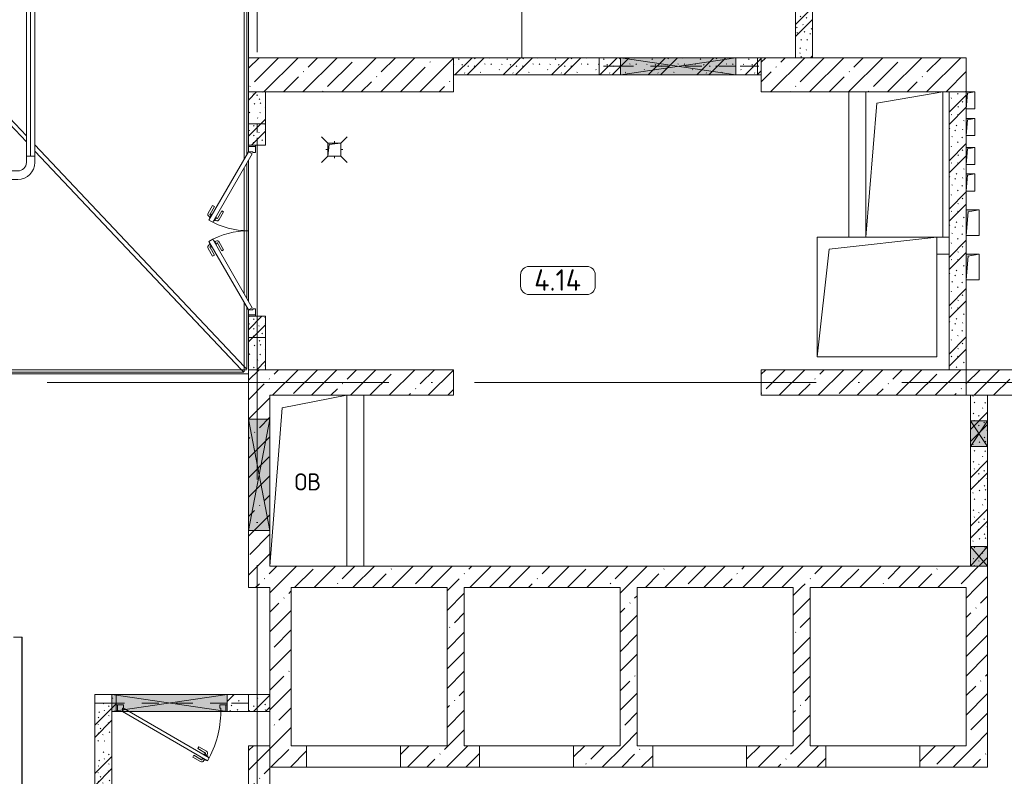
# Model space of a CAD drawing. Header units: millimetres. Extents: x -32229 to 192519, y -13689 to 125138.
# Tile 175 of 183: x 22057 to 33580, y 89442 to 98295. Entities that reach past the tile are written whole.
import ezdxf

# ---------------------------------------------------------------- set-up
doc = ezdxf.new("R2010")
doc.units = ezdxf.units.MM
for name, pattern in [('3_ Штрих_ 1 х 1 мм', [400, 200, -200]), ('ADSK_Линия сетки', [5000, 4000, -500, 0, -500]), ('ADSK_Осевая', [2800, 2000, -400, 0, -400])]:
    doc.linetypes.add(name, pattern=pattern)
for name, color, linetype, lineweight in [('A-____-NOTE-TEXT', 7, 'Continuous', 18), ('A-AREA-____-IDEN', 7, 'Continuous', 9), ('A-DOOR-____-MCUT', 7, 'Continuous', 9), ('A-DOOR-____-OTLN', 7, 'Continuous', 18), ('A-DOOR-FRAM-MCUT', 7, 'Continuous', 9), ('A-DOOR-OPNG-OTLN', 7, 'Continuous', 18), ('A-FLOR-____-OTLN', 7, 'Continuous', 18), ('A-GENM-____-OTLN', 7, 'Continuous', 18), ('A-GLAZ-____-MCUT', 7, 'Continuous', 9), ('A-GLAZ-____-OTLN', 7, 'Continuous', 18), ('A-WALL-____-MCUT', 7, 'Continuous', 40), ('A-WALL-____-PATT', 7, 'Continuous', 40), ('E-CABL-TRAY-CNTR', 7, 'ADSK_Осевая', 18), ('E-CABL-TRAY-OTLN', 7, 'Continuous', 18), ('I-WALL-____-MCUT', 7, 'Continuous', 40), ('I-WALL-____-OTLN', 7, 'Continuous', 18), ('M-EQPM-____-OTLN', 7, 'Continuous', 18), ('P-SANR-FIXT-OTLN', 7, 'Continuous', 18), ('S-BEAM-____-OTLN', 7, 'Continuous', 18), ('S-COLS-____-MCUT', 7, 'Continuous', 40), ('S-COLS-____-OTLN', 7, 'Continuous', 18), ('S-GRID-____-OTLN', 7, 'Continuous', 9)]:
    doc.layers.add(name, color=color, linetype=linetype, lineweight=lineweight)
doc.styles.add('GOST Common', font='GOST_Common.ttf', dxfattribs={"height": 200})
doc.styles.add('GOST Common_3', font='GOST_Common.ttf', dxfattribs={"height": 250})
pattern_1 = [(135, (300.56, 377.28), (-565.6854, 6e-14), [10, -790]), (135, (349.8, 474.73), (-565.6854, 6e-14), [10, -790]), (135, (423.93, 473.06), (-565.6854, 6e-14), [10, -790]), (135, (229.92, 447.9), (-565.6854, 6e-14), [10, -790]), (135, (155.08, 447.9), (-565.6854, 6e-14), [10, -790]), (135, (114.9, 369.03), (-565.6854, 6e-14), [10, -790]), (135, (132.43, 285.8), (-565.6854, 6e-14), [10, -790]), (135, (214.66, 322), (-565.6854, 6e-14), [10, -790]), (135, (198.16, 261.88), (-565.6854, 6e-14), [10, -790]), (135, (45.2, 272.9), (-565.6854, 6e-14), [10, -790]), (135, (42.32, 336.16), (-565.6854, 6e-14), [10, -790]), (135, (92.26, 192.24), (-565.6854, 6e-14), [10, -790]), (135, (7.07, 149.2), (-565.6854, 6e-14), [10, -790]), (135, (80.6, 95.1), (-565.6854, 6e-14), [10, -790]), (135, (79.53, 36.94), (-565.6854, 6e-14), [10, -790]), (135, (153.87, 74.56), (-565.6854, 6e-14), [10, -790]), (135, (228.35, 124.8), (-565.6854, 6e-14), [10, -790]), (135, (279.75, 180.4), (-565.6854, 6e-14), [10, -790]), (135, (282.9, 31.63), (-565.6854, 6e-14), [10, -790]), (135, (377.38, 53.45), (-565.6854, 6e-14), [10, -790]), (135, (352.28, 102.7), (-565.6854, 6e-14), [10, -790]), (135, (354.05, 0), (-565.6854, 6e-14), [10, -790]), (135, (553.23, 16.45), (-565.6854, 6e-14), [10, -790]), (135, (542.38, 63.45), (-565.6854, 6e-14), [10, -790]), (135, (536.58, 239.3), (-565.6854, 6e-14), [10, -790]), (135, (475.85, 203.9), (-565.6854, 6e-14), [10, -790]), (135, (475.85, 316.54), (-565.6854, 6e-14), [10, -790]), (135, (520.8, 408.7), (-565.6854, 6e-14), [10, -790]), (135, (551.1, 470.8), (-565.6854, 6e-14), [10, -790]), (135, (235.25, 537.93), (-565.6854, 6e-14), [10, -790]), (135, (407.25, 547.65), (-565.6854, 6e-14), [10, -790]), (135, (94.5, 558.6), (-565.6854, 6e-14), [10, -790]), (135, (46.4, 532.3), (-565.6854, 6e-14), [10, -790]), (135, (85.56, 465.04), (-565.6854, 6e-14), [10, -790]), (135, (355.53, 181.14), (-565.6854, 6e-14), [10, -790]), (135, (362.23, 243.6), (-565.6854, 6e-14), [10, -790]), (135, (413.45, 344.1), (-565.6854, 6e-14), [10, -790]), (135, (286.3, 273.25), (-565.6854, 6e-14), [10, -790]), (135, (423.02, 263.72), (-565.6854, 6e-14), [10, -790]), (135, (162.94, 190.2), (-565.6854, 6e-14), [10, -790]), (135, (470.25, 120.93), (-565.6854, 6e-14), [10, -790]), (135, (484.48, 9.78), (-565.6854, 6e-14), [10, -790]), (45, (0, 212.13), (-565.6854, 0), []), (45, (212.13, 0), (-565.6854, 0), []), (45, (353.55, 0), (-565.6854, 0), []), (45, (0, 353.55), (-565.6854, 0), [])]
pattern_2 = [(45, (0, 0), (-228.0985, 228.0985), []), (45, (228.1, 0), (-228.0985, 228.0985), [403.225, -80.645, 6.706, -73.939])]

# ---------------------------------------------------------------- blocks, each defined once
blk = doc.blocks.new('АР_Дверь двупольная - 2000х2100h_925_925__техн_-V2--01 ЭЛ')
at = {"layer": 'A-DOOR-____-MCUT', "color": 253, "lineweight": 13, "true_color": 0xaaaaaa}
for p, q in [((-925, 100), (-124, 563)), ((-99, 519), (-900, 57)), ((-124, 563), (-99, 519)), ((124, 563), (99, 519)), ((99, 519), (900, 57)), ((925, 100), (124, 563)), ((-900, 57), (-925, 100)), ((900, 57), (925, 100))]:
    blk.add_line(p, q, dxfattribs=at)
at = {"layer": 'A-DOOR-____-OTLN', "color": 253, "lineweight": 5, "true_color": 0xaaaaaa}
for p, q in [((-296, 521), (-207, 572)), ((-284, 499), (-296, 521)), ((-284, 499), (-195, 550)), ((-234, 413), (-145, 464)), ((-150, 557), (-193, 532)), ((-193, 532), (-189, 525)), ((-182, 538), (-188, 549)), ((-160, 551), (-166, 561)), ((-160, 475), (-164, 482)), ((-117, 500), (-160, 475)), ((-146, 550), (-150, 557)), ((-149, 481), (-143, 471)), ((-127, 494), (-121, 483)), ((-121, 507), (-117, 500)), ((121, 507), (117, 500)), ((117, 500), (160, 475)), ((127, 494), (121, 483)), ((149, 481), (143, 471)), ((234, 413), (145, 464)), ((146, 550), (150, 557)), ((150, 557), (193, 532)), ((160, 551), (166, 561)), ((160, 475), (164, 482)), ((182, 538), (188, 549)), ((193, 532), (189, 525)), ((284, 499), (195, 550)), ((296, 521), (207, 572)), ((284, 499), (296, 521)), ((-234, 413), (-221, 391)), ((-221, 391), (-132, 442)), ((221, 391), (132, 442)), ((234, 413), (221, 391))]:
    blk.add_line(p, q, dxfattribs=at)
for centre, radius, start, end in [((-192, 546), 30, 30, 120), ((-192, 546), 4.99, 30, 120), ((-147, 468), 4.99, 300, 30), ((-147, 468), 30, 300, 30), ((-925, 100), 925, 0, 30), ((925, 100), 925, 150, 180), ((147, 468), 30, 150, 240), ((147, 468), 4.99, 150, 240), ((192, 546), 30, 60, 150), ((192, 546), 4.99, 60, 150)]:
    blk.add_arc(centre, radius, start, end, dxfattribs=at)
at = {"layer": 'A-DOOR-FRAM-MCUT', "color": 253, "lineweight": 13, "true_color": 0xaaaaaa}
for p, q in [((-985, 100), (-1000, 100)), ((-985, 20), (-1000, 20)), ((-985, 100), (-925, 100)), ((-985, 20), (-985, 100)), ((-915, 20), (-985, 20)), ((-925, 100), (-925, 50)), ((-925, 50), (-915, 50)), ((-915, 50), (-915, 20)), ((925, 50), (915, 50)), ((915, 50), (915, 20)), ((915, 20), (985, 20)), ((985, 100), (925, 100)), ((925, 100), (925, 50)), ((985, 20), (985, 100)), ((985, 100), (1000, 100)), ((985, 20), (1000, 20))]:
    blk.add_line(p, q, dxfattribs=at)
blk = doc.blocks.new('АР_Дверь однопольная - 1300х2100h_лест__лифт_ холл-5749319--01 ЭЛ')
at = {"layer": 'A-DOOR-____-MCUT', "color": 253, "lineweight": 13, "true_color": 0xaaaaaa}
for p, q in [((-421, 675), (-441, 640)), ((-441, 640), (495, 100)), ((575, 100), (-421, 675)), ((495, 100), (555, 65)), ((555, 65), (575, 100))]:
    blk.add_line(p, q, dxfattribs=at)
at = {"layer": 'A-DOOR-____-OTLN', "color": 253, "lineweight": 5, "true_color": 0xaaaaaa}
for p, q in [((-419, 628), (-423, 621)), ((-423, 621), (-380, 596)), ((-412, 615), (-418, 604)), ((-399, 663), (-395, 669)), ((-391, 602), (-397, 592)), ((-395, 669), (-352, 644)), ((-306, 534), (-395, 585)), ((-384, 663), (-378, 674)), ((-380, 596), (-376, 603)), ((-363, 651), (-357, 661)), ((-352, 644), (-356, 638)), ((-261, 612), (-350, 663)), ((-249, 633), (-337, 685)), ((-261, 612), (-249, 633)), ((-319, 512), (-407, 563)), ((-306, 534), (-319, 512))]:
    blk.add_line(p, q, dxfattribs=at)
for centre, radius, start, end in [((575, 100), 1150, 150, 180), ((-392, 589), 30, 150, 240), ((-392, 589), 4.99, 150, 240), ((-352, 659), 30, 60, 150), ((-352, 659), 4.99, 60, 150)]:
    blk.add_arc(centre, radius, start, end, dxfattribs=at)
at = {"layer": 'A-DOOR-FRAM-MCUT', "color": 253, "lineweight": 13, "true_color": 0xaaaaaa}
for p, q in [((-635, 100), (-650, 100)), ((-635, 20), (-650, 20)), ((-575, 100), (-635, 100)), ((-635, 100), (-635, 20)), ((-635, 20), (-565, 20)), ((-575, 60), (-575, 100)), ((-565, 60), (-575, 60)), ((-565, 20), (-565, 60)), ((575, 60), (565, 60)), ((565, 60), (565, 20)), ((565, 20), (635, 20)), ((635, 100), (575, 100)), ((575, 100), (575, 60)), ((635, 20), (635, 100)), ((635, 100), (650, 100)), ((635, 20), (650, 20))]:
    blk.add_line(p, q, dxfattribs=at)
blk = doc.blocks.new('АР_Отверстие прямоугольное - ОВВ-4861667--01 ЭЛ')
at = {"layer": 'A-GLAZ-____-OTLN', "lineweight": 13, "true_color": 0xf0f0f0}
blk.add_hatch(color=7, dxfattribs=at).paths.add_polyline_path([(-550, 100), (-550, -100), (800, -100), (800, 100)])
at = {"layer": 'A-GLAZ-____-MCUT', "color": 253, "lineweight": 13, "true_color": 0xaaaaaa}
for p, q in [((-550, 100), (-550, -100)), ((800, 100), (800, -100))]:
    blk.add_line(p, q, dxfattribs=at)
at = {"layer": 'A-GLAZ-____-OTLN', "color": 253, "lineweight": 5, "true_color": 0xaaaaaa}
for p, q in [((800, 100), (-550, -100)), ((-550, 100), (800, -100))]:
    blk.add_line(p, q, dxfattribs=at)
at = {"layer": 'A-GLAZ-____-OTLN', "color": 253, "lineweight": 13, "true_color": 0xaaaaaa}
for p, q in [((800, 100), (-550, 100)), ((-550, 100), (-550, -100)), ((800, -100), (800, 100)), ((-550, -100), (800, -100))]:
    blk.add_line(p, q, dxfattribs=at)
blk = doc.blocks.new('КР-Проем - Настраиваемый-4846379--01 ЭЛ')
at = {"layer": 'A-DOOR-OPNG-OTLN', "color": 253, "lineweight": 13, "true_color": 0xaaaaaa}
for p, q in [((-550, 125), (550, 125)), ((-550, -125), (550, -125))]:
    blk.add_line(p, q, dxfattribs=at)
blk = doc.blocks.new('АР_Канал вертикальный прямоугольный - ОВ-6392431--01 ЭЛ')
at = {"layer": 'M-EQPM-____-OTLN', "color": 253, "lineweight": 13, "true_color": 0xaaaaaa}
for p, q in [((450, 1000), (-450, 1000)), ((-450, 1000), (-450, -1000)), ((-450, -1000), (-450, 1000)), ((-450, 1000), (450, 1000)), ((-305, 855), (450, 1000)), ((450, -1000), (450, 1000)), ((450, 1000), (450, -1000)), ((-450, -1000), (-305, 855)), ((-450, -1000), (450, -1000)), ((450, -1000), (-450, -1000))]:
    blk.add_line(p, q, dxfattribs=at)
blk = doc.blocks.new('АР_Отверстие прямоугольное - ОВВ-3648643--01 ЭЛ')
at = {"layer": 'A-GLAZ-____-OTLN', "lineweight": 13, "true_color": 0xf0f0f0}
blk.add_hatch(color=7, dxfattribs=at).paths.add_polyline_path([(775, -125), (775, 125), (-525, 125), (-525, -125), (767, -125)])
at = {"layer": 'A-GLAZ-____-MCUT', "color": 253, "lineweight": 13, "true_color": 0xaaaaaa}
for p, q in [((-525, 125), (-525, -125)), ((775, 125), (775, -125))]:
    blk.add_line(p, q, dxfattribs=at)
at = {"layer": 'A-GLAZ-____-OTLN', "color": 253, "lineweight": 5, "true_color": 0xaaaaaa}
for p, q in [((775, 125), (-525, -125)), ((-525, 125), (775, -125))]:
    blk.add_line(p, q, dxfattribs=at)
at = {"layer": 'A-GLAZ-____-OTLN', "color": 253, "lineweight": 13, "true_color": 0xaaaaaa}
for p, q in [((-525, 125), (-525, -125)), ((775, -125), (775, 125)), ((-525, -125), (775, -125))]:
    blk.add_line(p, q, dxfattribs=at)
blk = doc.blocks.new('АР_Отверстие прямоугольное - ОВВ-7382136--01 ЭЛ')
at = {"layer": 'A-GLAZ-____-OTLN', "lineweight": 13, "true_color": 0xf0f0f0}
blk.add_hatch(color=7, dxfattribs=at).paths.add_polyline_path([(800, -100), (800, 100), (-550, 100), (-550, -100)])
at = {"layer": 'A-GLAZ-____-MCUT', "color": 253, "lineweight": 13, "true_color": 0xaaaaaa}
for p, q in [((-550, 100), (-550, -100)), ((800, 100), (800, -100))]:
    blk.add_line(p, q, dxfattribs=at)
at = {"layer": 'A-GLAZ-____-OTLN', "color": 253, "lineweight": 5, "true_color": 0xaaaaaa}
for p, q in [((800, 100), (-550, -100)), ((-550, 100), (800, -100))]:
    blk.add_line(p, q, dxfattribs=at)
at = {"layer": 'A-GLAZ-____-OTLN', "color": 253, "lineweight": 13, "true_color": 0xaaaaaa}
for p, q in [((800, 100), (-550, 100)), ((-550, 100), (-550, -100)), ((800, -100), (800, 100)), ((-550, -100), (800, -100))]:
    blk.add_line(p, q, dxfattribs=at)
blk = doc.blocks.new('АР_Канал вертикальный прямоугольный - ОВ-6400269--01 ЭЛ')
at = {"layer": 'M-EQPM-____-OTLN', "color": 253, "lineweight": 13, "true_color": 0xaaaaaa}
for p, q in [((700, 700), (-700, 700)), ((-700, 700), (-700, -700)), ((-700, -700), (-700, 700)), ((-700, 700), (700, 700)), ((-560, 560), (700, 700)), ((700, -700), (700, 700)), ((700, 700), (700, -700)), ((-700, -700), (-560, 560)), ((-700, -700), (700, -700)), ((700, -700), (-700, -700))]:
    blk.add_line(p, q, dxfattribs=at)
blk = doc.blocks.new('АР_Канал вертикальный прямоугольный - ОВ-6409221--01 ЭЛ')
at = {"layer": 'M-EQPM-____-OTLN', "color": 253, "lineweight": 13, "true_color": 0xaaaaaa}
for p, q in [((450, 850), (-450, 850)), ((-450, 850), (-450, -850)), ((-450, -850), (-450, 850)), ((-450, 850), (450, 850)), ((-320, 720), (450, 850)), ((450, -850), (450, 850)), ((450, 850), (450, -850)), ((-450, -850), (-320, 720)), ((380, -850), (450, -850)), ((450, -850), (380, -850))]:
    blk.add_line(p, q, dxfattribs=at)
blk = doc.blocks.new('АР_Канал вертикальный прямоугольный - ВК-5403405--01 ЭЛ')
at = {"layer": 'M-EQPM-____-OTLN', "lineweight": 13, "true_color": 0xe2e2e2}
blk.add_hatch(color=254, dxfattribs=at).paths.add_polyline_path([(-75, -75), (-60, 60), (75, 75), (-75, 75)])
at = {"layer": 'M-EQPM-____-OTLN', "color": 253, "lineweight": 13, "true_color": 0xaaaaaa}
for p, q in [((75, 75), (-75, 75)), ((-75, 75), (-75, -75)), ((75, 75), (-75, 75)), ((-75, 75), (-75, -75)), ((-75, -75), (-75, 75)), ((-75, 75), (75, 75)), ((-75, -75), (-60, 60)), ((-75, -75), (-60, 60)), ((-60, 60), (75, 75)), ((-60, 60), (75, 75)), ((75, -75), (75, 75)), ((75, 75), (75, -75)), ((-75, -75), (75, -75)), ((75, -75), (-75, -75))]:
    blk.add_line(p, q, dxfattribs=at)
blk = doc.blocks.new('АР_Трап - 100-100-2797955--01 ЭЛ')
at = {"layer": 'P-SANR-FIXT-OTLN', "color": 253, "lineweight": 13, "true_color": 0xaaaaaa}
for p, q in [((-75, 75), (-150, 150)), ((75, 75), (150, 150)), ((-100, 0), (-75, 0)), ((0, 75), (0, 100)), ((75, 0), (100, 0)), ((-75, -75), (-150, -150)), ((0, -100), (0, -75)), ((75, -75), (150, -150))]:
    blk.add_line(p, q, dxfattribs=at)
blk = doc.blocks.new('АР_Отверстие прямоугольное - ВК-4235896--01 ЭЛ')
at = {"layer": 'A-GLAZ-____-OTLN', "lineweight": 13, "true_color": 0xf0f0f0}
blk.add_hatch(color=7, dxfattribs=at).paths.add_polyline_path([(10, -100), (240, -100), (240, 100), (10, 100)])
at = {"layer": 'A-GLAZ-____-MCUT', "color": 253, "lineweight": 13, "true_color": 0xaaaaaa}
for p, q in [((10, 100), (10, -100)), ((240, 100), (240, -100))]:
    blk.add_line(p, q, dxfattribs=at)
at = {"layer": 'A-GLAZ-____-OTLN', "color": 253, "lineweight": 5, "true_color": 0xaaaaaa}
for p, q in [((240, 100), (10, -100)), ((10, 100), (240, -100))]:
    blk.add_line(p, q, dxfattribs=at)
at = {"layer": 'A-GLAZ-____-OTLN', "color": 253, "lineweight": 13, "true_color": 0xaaaaaa}
for p, q in [((240, 100), (10, 100)), ((10, 100), (10, -100)), ((240, -100), (240, 100)), ((10, -100), (240, -100))]:
    blk.add_line(p, q, dxfattribs=at)
blk = doc.blocks.new('АР_Отверстие прямоугольное - ОВВ-4452218--01 ЭЛ')
at = {"layer": 'A-GLAZ-____-OTLN', "lineweight": 13, "true_color": 0xf0f0f0}
blk.add_hatch(color=7, dxfattribs=at).paths.add_polyline_path([(-25, -100), (275, -100), (275, 100), (-25, 100)])
at = {"layer": 'A-GLAZ-____-MCUT', "color": 253, "lineweight": 13, "true_color": 0xaaaaaa}
for p, q in [((-25, 100), (-25, -100)), ((275, 100), (275, -100))]:
    blk.add_line(p, q, dxfattribs=at)
at = {"layer": 'A-GLAZ-____-OTLN', "color": 253, "lineweight": 5, "true_color": 0xaaaaaa}
for p, q in [((275, 100), (-25, -100)), ((-25, 100), (275, -100))]:
    blk.add_line(p, q, dxfattribs=at)
at = {"layer": 'A-GLAZ-____-OTLN', "color": 253, "lineweight": 13, "true_color": 0xaaaaaa}
for p, q in [((275, 100), (-25, 100)), ((-25, 100), (-25, -100)), ((275, -100), (275, 100)), ((-25, -100), (275, -100))]:
    blk.add_line(p, q, dxfattribs=at)
blk = doc.blocks.new('АР-Заполнение деф_ шва - Д_ш_-5582094--01 ЭЛ')
at = {"layer": 'A-GENM-____-OTLN', "color": 253, "lineweight": 13, "true_color": 0xaaaaaa}
for p, q in [((0, 25), (5475, 25)), ((0, -25), (5475, -25))]:
    blk.add_line(p, q, dxfattribs=at)
blk = doc.blocks.new('АР-Заполнение деф_ шва - Д_ш_-V218--01 ЭЛ')
at = {"layer": 'A-GENM-____-OTLN', "color": 253, "lineweight": 13, "true_color": 0xaaaaaa}
for p, q in [((0, 25), (2900, 25)), ((3000, 25), (5900, 25)), ((0, -25), (2900, -25)), ((3000, -25), (5900, -25))]:
    blk.add_line(p, q, dxfattribs=at)
blk = doc.blocks.new('АР-Заполнение деф_ шва - Д_ш_-4492661--01 ЭЛ')
at = {"layer": 'A-GENM-____-OTLN', "color": 253, "lineweight": 13, "true_color": 0xaaaaaa}
for p, q in [((0, 25), (3518, 25)), ((3663, 25), (6200, 25)), ((0, -25), (3571, -25)), ((3716, -25), (6200, -25))]:
    blk.add_line(p, q, dxfattribs=at)
blk = doc.blocks.new('АР-Заполнение деф_ шва - Д_ш__Пристенный-5582093--01 ЭЛ')
at = {"layer": 'A-GENM-____-OTLN', "color": 253, "lineweight": 13, "true_color": 0xaaaaaa}
for p, q in [((1025, 25), (1040, 25)), ((1200, 25), (2850, 25)), ((3010, 25), (3025, 25)), ((0, -25), (1187, -25)), ((1287, -25), (2763, -25)), ((2863, -25), (3675, -25))]:
    blk.add_line(p, q, dxfattribs=at)
blk = doc.blocks.new('АР_Перемычка - 200_Уx2_75x5__250-250-V229--01 ЭЛ')
at = {"layer": 'S-BEAM-____-OTLN', "color": 9, "linetype": '3_ Штрих_ 1 х 1 мм', "lineweight": 15, "true_color": 0xc4c4c4}
for p, q in [((-1250, 100), (-1250, -100)), ((1250, 100), (1250, -100)), ((-1250, 0), (1250, 0))]:
    blk.add_line(p, q, dxfattribs=at)
blk = doc.blocks.new('АР_Перемычка - 200_Уx2_75x5__250-250-7319687--01 ЭЛ')
at = {"layer": 'S-BEAM-____-OTLN', "color": 9, "linetype": '3_ Штрих_ 1 х 1 мм', "lineweight": 15, "true_color": 0xc4c4c4}
for p, q in [((-925, 100), (-925, -100)), ((925, 100), (925, -100)), ((-925, 0), (-675, 0)), ((-675, 0), (675, 0)), ((675, 0), (925, 0))]:
    blk.add_line(p, q, dxfattribs=at)
blk = doc.blocks.new('АР_Канал вертикальный прямоугольный - ЭОМ-6263455--01 ЭЛ')
at = {"layer": 'M-EQPM-____-OTLN', "lineweight": 13, "true_color": 0xe2e2e2}
blk.add_hatch(color=254, dxfattribs=at).paths.add_polyline_path([(-75, -150), (-52.5, 127.5), (75, 150), (-75, 150)])
at = {"layer": 'M-EQPM-____-OTLN', "color": 253, "lineweight": 13, "true_color": 0xaaaaaa}
for p, q in [((75, 150), (-75, 150)), ((-75, 150), (-75, -150)), ((75, 150), (-75, 150)), ((-75, 150), (-75, -150)), ((-75, -150), (-75, 150)), ((-75, 150), (75, 150)), ((-75, -150), (-52.5, 127.5)), ((-75, -150), (-52.5, 127.5)), ((-52.5, 127.5), (75, 150)), ((-52.5, 127.5), (75, 150)), ((75, -150), (75, 150)), ((75, 150), (75, -150)), ((-75, -150), (75, -150)), ((75, -150), (-75, -150))]:
    blk.add_line(p, q, dxfattribs=at)
blk = doc.blocks.new('АР_Канал вертикальный прямоугольный - СС-6263304--01 ЭЛ')
at = {"layer": 'M-EQPM-____-OTLN', "lineweight": 13, "true_color": 0xe2e2e2}
blk.add_hatch(color=254, dxfattribs=at).paths.add_polyline_path([(-50, -100), (-35, 85), (50, 100), (-50, 100)])
at = {"layer": 'M-EQPM-____-OTLN', "color": 253, "lineweight": 13, "true_color": 0xaaaaaa}
for p, q in [((50, 100), (-50, 100)), ((-50, 100), (-50, -100)), ((50, 100), (-50, 100)), ((-50, 100), (-50, -100)), ((-50, -100), (-50, 100)), ((-50, 100), (50, 100)), ((-50, -100), (-35, 85)), ((-50, -100), (-35, 85)), ((-35, 85), (50, 100)), ((-35, 85), (50, 100)), ((50, -100), (50, 100)), ((50, 100), (50, -100)), ((-50, -100), (50, -100)), ((50, -100), (-50, -100))]:
    blk.add_line(p, q, dxfattribs=at)
blk = doc.blocks.new('АР_Перемычка - 200_Уx2_75x5__250-250-7318874--01 ЭЛ')
at = {"layer": 'S-BEAM-____-OTLN', "color": 9, "linetype": '3_ Штрих_ 1 х 1 мм', "lineweight": 15, "true_color": 0xc4c4c4}
for p, q in [((-900, 100), (-900, -100)), ((900, 100), (900, -100)), ((-900, 0), (-650, 0)), ((-650, 0), (700, 0)), ((700, 0), (900, 0))]:
    blk.add_line(p, q, dxfattribs=at)
blk = doc.blocks.new('Наметкина 10_РД_АР_П_отсоединено_rvt-1--01 ЭЛ')
at = {"layer": 'A-WALL-____-PATT', "lineweight": 5, "true_color": 0xaaaaaa}
h = blk.add_hatch(dxfattribs=at)
h.set_pattern_fill('FP_6', color=253, style=0, pattern_type=2)
h.set_pattern_definition(pattern_1)
h.paths.add_polyline_path([(31335, 97850), (31335, 103750), (31135, 103750), (31135, 97850)])
h = blk.add_hatch(dxfattribs=at)
h.set_pattern_fill('FP_6', color=253, style=0, pattern_type=2)
h.set_pattern_definition(pattern_1)
h.paths.add_polyline_path([(30440, 97650), (30735, 97650), (30735, 97850), (27135, 97850), (27135, 97650), (29090, 97650)])
h = blk.add_hatch(dxfattribs=at)
h.set_pattern_fill('FP_6', color=253, style=0, pattern_type=2)
h.set_pattern_definition(pattern_1)
h.paths.add_polyline_path([(24735, 94200), (24935, 94200), (24935, 94825), (24735, 94825)])
h.paths.add_polyline_path([(24935, 96825), (24935, 97450), (24735, 97450), (24735, 96825)])
h = blk.add_hatch(dxfattribs=at)
h.set_pattern_fill('FP_6', color=253, style=0, pattern_type=2)
h.set_pattern_definition(pattern_1)
h.paths.add_polyline_path([(32935, 94200), (33135, 94200), (33135, 97450), (32935, 97450), (32935, 95219)])
h = blk.add_hatch(dxfattribs=at)
h.set_pattern_fill('FP_1', color=253, style=0, pattern_type=2)
h.set_pattern_definition(pattern_2)
h.paths.add_polyline_path([(24985, 91650), (24985, 94200), (24735, 94200), (24735, 91650)])
h = blk.add_hatch(dxfattribs=at)
h.set_pattern_fill('FP_1', color=253, style=0, pattern_type=2)
h.set_pattern_definition(pattern_2)
h.paths.add_polyline_path([(24985, 93900), (27135, 93900), (27135, 94200), (24985, 94200)])
h = blk.add_hatch(dxfattribs=at)
h.set_pattern_fill('FP_1', color=253, style=0, pattern_type=2)
h.set_pattern_definition(pattern_2)
h.paths.add_polyline_path([(33135, 93900), (33135, 94200), (30735, 94200), (30735, 93900), (32612, 93900)])
h = blk.add_hatch(dxfattribs=at)
h.set_pattern_fill('FP_1', color=253, style=0, pattern_type=2)
h.set_pattern_definition(pattern_2)
h.paths.add_polyline_path([(34080, 93900), (35235, 93900), (35235, 94200), (33135, 94200), (33135, 93900), (33995, 93900)])
h = blk.add_hatch(dxfattribs=at)
h.set_pattern_fill('FP_6', color=253, style=0, pattern_type=2)
h.set_pattern_definition(pattern_1)
h.paths.add_polyline_path([(33385, 91900), (33385, 93900), (33185, 93900), (33185, 91900)])
h = blk.add_hatch(dxfattribs=at)
h.set_pattern_fill('FP_1', color=253, style=0, pattern_type=2)
h.set_pattern_definition(pattern_2)
h.paths.add_polyline_path([(33385, 91650), (33385, 91900), (24985, 91900), (24985, 91650), (33185, 91650)])
h = blk.add_hatch(dxfattribs=at)
h.set_pattern_fill('FP_1', color=253, style=0, pattern_type=2)
h.set_pattern_definition(pattern_2)
h.paths.add_polyline_path([(25235, 89800), (25235, 91650), (24985, 91650), (24985, 89800)])
h = blk.add_hatch(dxfattribs=at)
h.set_pattern_fill('FP_1', color=253, style=0, pattern_type=2)
h.set_pattern_definition(pattern_2)
h.paths.add_polyline_path([(27260, 89800), (27260, 91650), (27060, 91650), (27060, 89800)])
h = blk.add_hatch(dxfattribs=at)
h.set_pattern_fill('FP_1', color=253, style=0, pattern_type=2)
h.set_pattern_definition(pattern_2)
h.paths.add_polyline_path([(29285, 89800), (29285, 91650), (29085, 91650), (29085, 89800)])
h = blk.add_hatch(dxfattribs=at)
h.set_pattern_fill('FP_1', color=253, style=0, pattern_type=2)
h.set_pattern_definition(pattern_2)
h.paths.add_polyline_path([(31310, 89800), (31310, 91650), (31110, 91650), (31110, 89800)])
h = blk.add_hatch(dxfattribs=at)
h.set_pattern_fill('FP_1', color=253, style=0, pattern_type=2)
h.set_pattern_definition(pattern_2)
h.paths.add_polyline_path([(33385, 89800), (33385, 91650), (33135, 91650), (33135, 89800)])
h = blk.add_hatch(dxfattribs=at)
h.set_pattern_fill('FP_6', color=253, style=0, pattern_type=2)
h.set_pattern_definition(pattern_1)
h.paths.add_polyline_path([(22935, 86650), (23135, 86650), (23135, 90400), (22935, 90400), (22935, 89437)])
h = blk.add_hatch(dxfattribs=at)
h.set_pattern_fill('FP_6', color=253, style=0, pattern_type=2)
h.set_pattern_definition(pattern_1)
h.paths.add_polyline_path([(23185, 90200), (23185, 90400), (23135, 90400), (23135, 90200)])
h.paths.add_polyline_path([(24985, 90200), (24985, 90400), (24485, 90400), (24485, 90200), (24587, 90200)])
h = blk.add_hatch(dxfattribs=at)
h.set_pattern_fill('FP_1', color=253, style=0, pattern_type=2)
h.set_pattern_definition(pattern_2)
h.paths.add_polyline_path([(24985, 88875), (24985, 89800), (24735, 89800), (24735, 88875)])
h = blk.add_hatch(dxfattribs=at)
h.set_pattern_fill('FP_1', color=253, style=0, pattern_type=2)
h.set_pattern_definition(pattern_2)
h.paths.add_polyline_path([(33385, 89550), (33385, 89800), (32590, 89800), (32590, 89550), (32612, 89550)])
h.paths.add_polyline_path([(30565, 89550), (31490, 89550), (31490, 89800), (30565, 89800)])
h.paths.add_polyline_path([(28540, 89550), (29465, 89550), (29465, 89800), (28540, 89800)])
h.paths.add_polyline_path([(27440, 89550), (27440, 89800), (26515, 89800), (26515, 89550)])
h.paths.add_polyline_path([(25415, 89550), (25415, 89800), (24985, 89800), (24985, 89550)])
at = {"layer": 'S-COLS-____-OTLN', "lineweight": 5, "true_color": 0xaaaaaa}
h = blk.add_hatch(dxfattribs=at)
h.set_pattern_fill('FP_1', color=253, style=0, pattern_type=2)
h.set_pattern_definition(pattern_2)
h.paths.add_polyline_path([(27135, 97450), (27135, 97850), (24735, 97850), (24735, 97450)])
h = blk.add_hatch(dxfattribs=at)
h.set_pattern_fill('FP_1', color=253, style=0, pattern_type=2)
h.set_pattern_definition(pattern_2)
h.paths.add_polyline_path([(32860, 97450), (33135, 97450), (33135, 97850), (30735, 97850), (30735, 97450), (32612, 97450)])
at = {"layer": 'A-FLOR-____-OTLN', "color": 253, "lineweight": 13, "true_color": 0xaaaaaa}
for p, q in [((24715, 96715), (24715, 100750)), ((24735, 97850), (24735, 100750)), ((27935, 97850), (27935, 100750)), ((22135, 96864), (20401, 98700)), ((20435, 98736), (22135, 96937)), ((24685, 96663), (24685, 98740)), ((22235, 96831), (24685, 94236)), ((24735, 96825), (24735, 96810)), ((24651, 94200), (22235, 96758)), ((24715, 95035), (24715, 96615)), ((24735, 96650), (24735, 95000)), ((24685, 95087), (24685, 96563)), ((24685, 94236), (24685, 94987)), ((24715, 94205), (24715, 94935)), ((24735, 94840), (24735, 94825)), ((9661, 94170), (24679, 94170)), ((19235, 94150), (24735, 94150)), ((20400, 94200), (24651, 94200)), ((24679, 94170), (24651, 94200)), ((24685, 94236), (24715, 94205)), ((24485, 90400), (23185, 90400)), ((24485, 90200), (24485, 90400)), ((26515, 89550), (25415, 89550)), ((28540, 89550), (27440, 89550)), ((30565, 89550), (29465, 89550)), ((32590, 89550), (31490, 89550))]:
    blk.add_line(p, q, dxfattribs=at)
at = {"layer": 'A-WALL-____-MCUT', "color": 253, "lineweight": 13, "true_color": 0xaaaaaa}
for p, q in [((24735, 94200), (24735, 93620)), ((24985, 94200), (24735, 94200)), ((27135, 94200), (24985, 94200)), ((27135, 93900), (27135, 94200)), ((33135, 94200), (30735, 94200)), ((30735, 94200), (30735, 93900)), ((33135, 93900), (33135, 94200)), ((33580, 94200), (33135, 94200)), ((33135, 94200), (33135, 93900)), ((33995, 94200), (33580, 94200)), ((25885, 93900), (27135, 93900)), ((30735, 93900), (33135, 93900)), ((33135, 93900), (33580, 93900)), ((33580, 93900), (33995, 93900)), ((24735, 93620), (24735, 92320)), ((24735, 92320), (24735, 91650)), ((33185, 91900), (25885, 91900)), ((33385, 91900), (33185, 91900)), ((33385, 91650), (33385, 91900)), ((24735, 91650), (24985, 91650)), ((24985, 91650), (24985, 89800)), ((25235, 91650), (27060, 91650)), ((25235, 89800), (25235, 91650)), ((27060, 91650), (27060, 89800)), ((27260, 91650), (29085, 91650)), ((27260, 89800), (27260, 91650)), ((29085, 91650), (29085, 89800)), ((29285, 91650), (31110, 91650)), ((29285, 89800), (29285, 91650)), ((31110, 91650), (31110, 89800)), ((31310, 91650), (33135, 91650)), ((31310, 89800), (31310, 91650)), ((33135, 91650), (33135, 89800)), ((33385, 89800), (33385, 91650)), ((24735, 89800), (24735, 88875)), ((24985, 89800), (24735, 89800)), ((24985, 89800), (24985, 89550)), ((24985, 88875), (24985, 89800)), ((25415, 89800), (25235, 89800)), ((25415, 89550), (25415, 89800)), ((27060, 89800), (26515, 89800)), ((26515, 89800), (26515, 89550)), ((27440, 89800), (27260, 89800)), ((27440, 89550), (27440, 89800)), ((29085, 89800), (28540, 89800)), ((28540, 89800), (28540, 89550)), ((29465, 89800), (29285, 89800)), ((29465, 89550), (29465, 89800)), ((31110, 89800), (30565, 89800)), ((30565, 89800), (30565, 89550)), ((31490, 89800), (31310, 89800)), ((31490, 89550), (31490, 89800)), ((33135, 89800), (32590, 89800)), ((32590, 89800), (32590, 89550)), ((33385, 89550), (33385, 89800)), ((24985, 89550), (25415, 89550)), ((26515, 89550), (27440, 89550)), ((28540, 89550), (29465, 89550)), ((30565, 89550), (31490, 89550)), ((32590, 89550), (33385, 89550))]:
    blk.add_line(p, q, dxfattribs=at)
at = {"layer": 'I-WALL-____-MCUT', "color": 253, "lineweight": 13, "true_color": 0xaaaaaa}
for p, q in [((31135, 98450), (31135, 97850)), ((31335, 97850), (31335, 98450)), ((29090, 97850), (27135, 97850)), ((27135, 97850), (27135, 97650)), ((30440, 97850), (29090, 97850)), ((30735, 97850), (30440, 97850)), ((30735, 97650), (30735, 97850)), ((31135, 97850), (31335, 97850)), ((27135, 97650), (29090, 97650)), ((29090, 97650), (30440, 97650)), ((30440, 97650), (30735, 97650)), ((24735, 97450), (24735, 96825)), ((24935, 97450), (24735, 97450)), ((24935, 96825), (24935, 97450)), ((32935, 97450), (32935, 94200)), ((33135, 97450), (32935, 97450)), ((33135, 97140), (33135, 97250)), ((33135, 96800), (33135, 96940)), ((24735, 96825), (24935, 96825)), ((33135, 96490), (33135, 96600)), ((33135, 96070), (33135, 96290)), ((33135, 95550), (33135, 95770)), ((33135, 94200), (33135, 95250)), ((24735, 94825), (24735, 94200)), ((24935, 94825), (24735, 94825)), ((24935, 94200), (24935, 94825)), ((24735, 94200), (24935, 94200)), ((32935, 94200), (33135, 94200)), ((33185, 93900), (33185, 93600)), ((33385, 93900), (33185, 93900)), ((33385, 93600), (33385, 93900)), ((33185, 93600), (33185, 93300)), ((33385, 93300), (33385, 93600)), ((33185, 93300), (33185, 92130)), ((33385, 92130), (33385, 93300)), ((33185, 92130), (33185, 91900)), ((33385, 91900), (33385, 92130)), ((33185, 91900), (33385, 91900)), ((23135, 90400), (22935, 90400)), ((22935, 90400), (22935, 86650)), ((23185, 90400), (23135, 90400)), ((23185, 90200), (23185, 90400)), ((24985, 90400), (24485, 90400)), ((24485, 90400), (24485, 90200)), ((24985, 90200), (24985, 90400)), ((23135, 90200), (23185, 90200)), ((23135, 86850), (23135, 90200)), ((24485, 90200), (24985, 90200))]:
    blk.add_line(p, q, dxfattribs=at)
at = {"layer": 'I-WALL-____-OTLN', "color": 253, "lineweight": 13, "true_color": 0xaaaaaa}
for p, q in [((31760, 95750), (31760, 97450)), ((32860, 95750), (32935, 95750)), ((32935, 95550), (32790, 95550)), ((26085, 93900), (26085, 91900))]:
    blk.add_line(p, q, dxfattribs=at)
at = {"layer": 'S-COLS-____-MCUT', "color": 253, "lineweight": 15, "true_color": 0xaaaaaa}
for p, q in [((27135, 97850), (24735, 97850)), ((24735, 97850), (24735, 97450)), ((27135, 97450), (27135, 97850)), ((33135, 97850), (30735, 97850)), ((30735, 97850), (30735, 97450)), ((33135, 97450), (33135, 97850)), ((24735, 97450), (27135, 97450)), ((30735, 97450), (31960, 97450)), ((32860, 97450), (33135, 97450))]:
    blk.add_line(p, q, dxfattribs=at)
at = {"layer": 'A-DOOR-____-OTLN', "color": 253, "lineweight": 13, "true_color": 0xaaaaaa}
for name, p, rotation in [('АР_Дверь двупольная - 2000х2100h_925_925__техн_-V2--01 ЭЛ', (24835, 95825), 89.99999999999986), ('АР_Дверь однопольная - 1300х2100h_лест__лифт_ холл-5749319--01 ЭЛ', (23835, 90300), 180)]:
    blk.add_blockref(name, p, dxfattribs=dict(at, rotation=rotation))
for p in [(25965, 89675), (27990, 89675), (30015, 89675), (32040, 89675)]:
    blk.add_blockref('КР-Проем - Настраиваемый-4846379--01 ЭЛ', p, dxfattribs=at)
at = {"layer": 'A-GENM-____-OTLN', "color": 253, "lineweight": 13, "true_color": 0xaaaaaa}
for name, p, rotation in [('АР-Заполнение деф_ шва - Д_ш_-V218--01 ЭЛ', (24710, 103750), 270), ('АР-Заполнение деф_ шва - Д_ш_-4492661--01 ЭЛ', (24669, 94218), 133.363422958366), ('АР-Заполнение деф_ шва - Д_ш__Пристенный-5582093--01 ЭЛ', (24710, 97850), 270)]:
    blk.add_blockref(name, p, dxfattribs=dict(at, rotation=rotation))
blk.add_blockref('АР-Заполнение деф_ шва - Д_ш_-5582094--01 ЭЛ', (19235, 94175), dxfattribs=at)
at = {"layer": 'A-GLAZ-____-OTLN', "color": 253, "lineweight": 13, "true_color": 0xaaaaaa}
for name, p, rotation in [('АР_Отверстие прямоугольное - ОВВ-4861667--01 ЭЛ', (29890, 97750), 180), ('АР_Отверстие прямоугольное - ОВВ-3648643--01 ЭЛ', (24860, 93095), 269.9999999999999), ('АР_Отверстие прямоугольное - ОВВ-4452218--01 ЭЛ', (33285, 93325), 90), ('АР_Отверстие прямоугольное - ВК-4235896--01 ЭЛ', (33285, 91890), 90)]:
    blk.add_blockref(name, p, dxfattribs=dict(at, rotation=rotation))
blk.add_blockref('АР_Отверстие прямоугольное - ОВВ-7382136--01 ЭЛ', (23685, 90300), dxfattribs=at)
at = {"layer": 'M-EQPM-____-OTLN', "color": 253, "lineweight": 13, "true_color": 0xaaaaaa}
for name, p in [('АР_Канал вертикальный прямоугольный - ОВ-6409221--01 ЭЛ', (32410, 96600)), ('АР_Канал вертикальный прямоугольный - СС-6263304--01 ЭЛ', (33185, 97350)), ('АР_Канал вертикальный прямоугольный - СС-6263304--01 ЭЛ', (33185, 97040)), ('АР_Канал вертикальный прямоугольный - ВК-5403405--01 ЭЛ', (25740, 96775)), ('АР_Канал вертикальный прямоугольный - СС-6263304--01 ЭЛ', (33185, 96700)), ('АР_Канал вертикальный прямоугольный - СС-6263304--01 ЭЛ', (33185, 96390)), ('АР_Канал вертикальный прямоугольный - ЭОМ-6263455--01 ЭЛ', (33210, 95920)), ('АР_Канал вертикальный прямоугольный - ОВ-6400269--01 ЭЛ', (32090, 95050)), ('АР_Канал вертикальный прямоугольный - ЭОМ-6263455--01 ЭЛ', (33210, 95400)), ('АР_Канал вертикальный прямоугольный - ОВ-6392431--01 ЭЛ', (25435, 92900))]:
    blk.add_blockref(name, p, dxfattribs=at)
at = {"layer": 'P-SANR-FIXT-OTLN', "color": 253, "lineweight": 13, "true_color": 0xaaaaaa}
blk.add_blockref('АР_Трап - 100-100-2797955--01 ЭЛ', (25740, 96775), dxfattribs=at)
at = {"layer": 'S-BEAM-____-OTLN', "color": 253, "lineweight": 13, "true_color": 0xaaaaaa}
for name, p, rotation in [('АР_Перемычка - 200_Уx2_75x5__250-250-7319687--01 ЭЛ', (29765, 97750), 180), ('АР_Перемычка - 200_Уx2_75x5__250-250-V229--01 ЭЛ', (24835, 95825), 89.99999999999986), ('АР_Перемычка - 200_Уx2_75x5__250-250-7318874--01 ЭЛ', (23835, 90300), 180)]:
    blk.add_blockref(name, p, dxfattribs=dict(at, rotation=rotation))
at = {"layer": 'A-____-NOTE-TEXT', "color": 253, "lineweight": 5, "true_color": 0xaaaaaa, "insert": (25273, 92987), "char_height": 200, "width": 400.84, "attachment_point": 1, "style": 'GOST Common'}
blk.add_mtext('ОВ', dxfattribs=at)
blk = doc.blocks.new('M_Горизонтальный изгиб-колено для канального - Стандартное-1473406--01 ЭЛ')
at = {"layer": 'E-CABL-TRAY-OTLN', "color": 150, "true_color": 0x0080ff}
for p, q in [((50, 225), (-50, 225)), ((-50, 225), (-50, 150)), ((50, 150), (50, 225)), ((-225, -50), (-225, 50)), ((-225, 50), (-150, 50)), ((-150, -50), (-225, -50))]:
    blk.add_line(p, q, dxfattribs=at)
for radius, end in [(200, 360), (100, 0)]:
    blk.add_arc((-150, 150), radius, 270, end, dxfattribs=at)
blk = doc.blocks.new('Марка помещения 2 - Марка помещения 2-1605974--01 ЭЛ')
at = {"layer": 'A-AREA-____-IDEN', "color": 253, "true_color": 0xaaaaaa}
for p, q in [((-1.797, 0.841), (1.569, 0.841)), ((-2.297, -0.309), (-2.297, 0.341)), ((2.069, 0.341), (2.069, -0.309)), ((1.569, -0.809), (-1.797, -0.809))]:
    blk.add_line(p, q, dxfattribs=at)
for centre, start, end in [((-1.797, 0.341), 90, 180), ((1.569, 0.341), 0, 90), ((-1.797, -0.309), 180, 270), ((1.569, -0.309), 270, 360)]:
    blk.add_arc(centre, 0.5, start, end, dxfattribs=at)

msp = doc.modelspace()

# ---------------------------------------------------------------- linework, layer by layer
at = {"layer": 'E-CABL-TRAY-CNTR', "color": 150, "true_color": 0x0080ff}
msp.add_line((22185.1, 96699.9), (22185.1, 100375), dxfattribs=at)
at = {"layer": 'E-CABL-TRAY-OTLN', "color": 150, "true_color": 0x0080ff}
for p, q in [((22135.1, 96699.9), (22135.1, 100375)), ((22137.6, 96699.9), (22137.6, 100375)), ((22232.6, 96699.9), (22232.6, 100375)), ((22235.1, 96699.9), (22235.1, 100375)), ((22137.6, 96699.9), (22135.1, 96699.9)), ((22235.1, 96699.9), (22232.6, 96699.9))]:
    msp.add_line(p, q, dxfattribs=at)
at = {"layer": 'E-CABL-TRAY-OTLN', "color": 5, "true_color": 0x0000ff}
for p, q in [((21985.4, 91068.9), (22085.4, 91068.9)), ((22082.8, 73524.7), (22082.8, 91068.9)), ((22085.4, 73524.7), (22085.4, 91068.9))]:
    msp.add_line(p, q, dxfattribs=at)
at = {"layer": 'S-GRID-____-OTLN', "color": 253, "linetype": 'ADSK_Линия сетки', "true_color": 0xaaaaaa}
for p, q in [((24835.3, -12088.9), (24835.3, 125138.4)), ((131381.2, 94050), (-30593.4, 94050))]:
    msp.add_line(p, q, dxfattribs=at)

# ---------------------------------------------------------------- block references
at = {"lineweight": 5}
msp.add_blockref('Наметкина 10_РД_АР_П_отсоединено_rvt-1--01 ЭЛ', (0, 0), dxfattribs=at)
at = {"layer": 'A-AREA-____-IDEN', "color": 253, "true_color": 0xaaaaaa, "xscale": 199.9999999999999, "yscale": 199.9999999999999, "zscale": 199.9999999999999}
msp.add_blockref('Марка помещения 2 - Марка помещения 2-1605974--01 ЭЛ', (28379.1, 95240.1), dxfattribs=at)
at = {"layer": 'E-CABL-TRAY-OTLN', "color": 150, "true_color": 0x0080ff}
msp.add_blockref('M_Горизонтальный изгиб-колено для канального - Стандартное-1473406--01 ЭЛ', (22185.1, 96474.9), dxfattribs=at)

# ---------------------------------------------------------------- texts
at = {"layer": 'A-AREA-____-IDEN', "color": 253, "true_color": 0xaaaaaa, "insert": (28078.6, 95373.9), "char_height": 250, "width": 737.552, "attachment_point": 1, "style": 'GOST Common_3'}
msp.add_mtext('4.14', dxfattribs=at)

doc.saveas('drawing.dxf')
